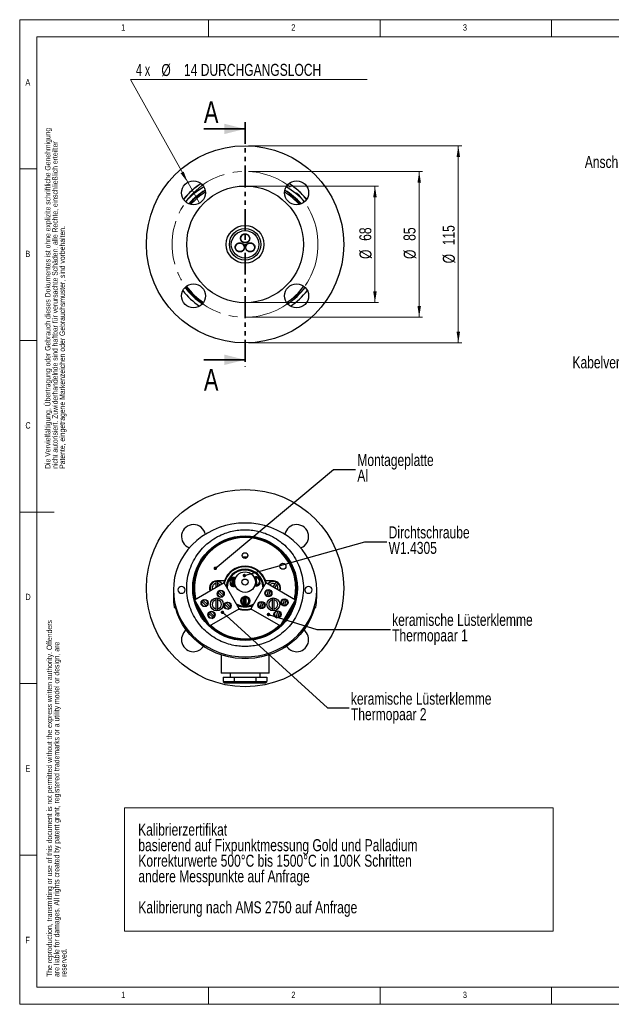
# Model space of a CAD drawing. Header units: millimetres. Extents: x 5 to 417, y 5 to 292.
# Tile 1 of 3: x 5 to 177, y 5 to 292. Entities that reach past the tile are written whole.
import ezdxf

# ---------------------------------------------------------------- set-up
doc = ezdxf.new("R2010")
doc.units = ezdxf.units.MM
doc.linetypes.add('CENTERX2', pattern=[20.32, 12.7, -2.54, 2.54, -2.54])
doc.linetypes.add('PHANTOM', pattern=[12.7, 6.35, -1.27, 1.27, -1.27, 1.27, -1.27])
doc.styles.add('SLDTEXTSTYLE0', font='TXT', dxfattribs={"width": 0.75})
doc.styles.add('SLDTEXTSTYLE3', font='TXT', dxfattribs={"width": 0.666667})
doc.dimstyles.new('SLDDIMSTYLE0', dxfattribs={"dimtxt": 3.5, "dimasz": 3.302, "dimexe": 0, "dimexo": 0.0625, "dimgap": 0.875, "dimtad": 1, "dimdec": 0, "dimlfac": 2, "dimrnd": 1e-09, "dimzin": 12, "dimdsep": 46, "dimtxsty": 'SLDTEXTSTYLE0', "dimsah": 1, "dimcen": 0.09, "dimadec": 0, "dimazin": 3, "dimtfac": 1, "dimtdec": 0, "dimtofl": 0, "dimtmove": 0, "dimatfit": 3, "dimfxl": 0, "dimfrac": 2, "dimtolj": 1, "dimtzin": 12, "dimarcsym": 0})
doc.dimstyles.new('SLDDIMSTYLE1', dxfattribs={"dimtxt": 3.5, "dimasz": 3.302, "dimexe": 0, "dimexo": 0.0625, "dimgap": 0.875, "dimtad": 0, "dimtih": 1, "dimtoh": 1, "dimdec": 6, "dimlfac": 2, "dimrnd": 1e-09, "dimzin": 12, "dimdsep": 46, "dimtxsty": 'SLDTEXTSTYLE0', "dimblk1": 'NONE', "dimsah": 1, "dimcen": 0, "dimadec": 0, "dimazin": 3, "dimtfac": 1, "dimtmove": 0, "dimatfit": 3, "dimldrblk": 'NONE', "dimfxl": 0, "dimfrac": 2, "dimtolj": 1, "dimtzin": 12, "dimarcsym": 0})
doc.dimstyles.new('SLDDIMSTYLE5', dxfattribs={"dimtxt": 0.18, "dimasz": 1.016, "dimexe": 0, "dimexo": 0.0625, "dimgap": 0, "dimtad": 0, "dimtih": 1, "dimtoh": 1, "dimdec": 0, "dimrnd": 1e-09, "dimzin": 0, "dimdsep": 46, "dimtxsty": 'Standard', "dimblk1": 'DOT', "dimblk2": 'DOT', "dimsah": 1, "dimcen": 0.09, "dimadec": 0, "dimazin": 0, "dimtfac": 1.016, "dimtdec": 0, "dimtofl": 0, "dimtmove": 0, "dimatfit": 3, "dimldrblk": 'DOT', "dimfxl": 0, "dimfrac": 2, "dimtolj": 1, "dimtzin": 0, "dimarcsym": 0})

# ---------------------------------------------------------------- blocks, each defined once
blk = doc.blocks.new('SW_NOTE_0_1')
at = {"color": 0, "linetype": 'Continuous', "lineweight": 0}
for p, q in [((-3.93, -26.87), (-3.93, 9.1)), ((-3.93, 9.1), (120.95, 9.1)), ((120.95, 9.1), (120.95, -26.87)), ((120.95, -26.87), (-3.93, -26.87))]:
    blk.add_line(p, q, dxfattribs=at)
at = {"color": 0, "linetype": 'Continuous', "lineweight": 0, "char_height": 3.5, "attachment_point": 1, "style": 'SLDTEXTSTYLE0'}
for s, insert in [('Kalibrierzertifikat', (0, 4.51)), ('basierend auf Fixpunktmessung Gold und Palladium', (0.06, -0.01)), ('Korrekturwerte 500°C bis 1500°C in 100K Schritten', (0.06, -4.54)), ('andere Messpunkte auf Anfrage', (0.06, -9.07)), ('Kalibrierung nach AMS 2750 auf Anfrage', (0.06, -18.12))]:
    blk.add_mtext(s, dxfattribs=dict(at, insert=insert))
blk = doc.blocks.new('_D')
at = {"color": 7, "linetype": 'Continuous', "lineweight": 0}
for p, q in [((71.67, 247.77), (122.42, 247.77)), ((121.42, 205.27), (121.42, 247.77)), ((71.67, 205.27), (122.42, 205.27))]:
    blk.add_line(p, q, dxfattribs=at)
at = {"color": 7, "linetype": 'Continuous', "lineweight": 18}
for points in [[(121.42, 247.77), (120.92, 244.46), (121.93, 244.46)], [(121.42, 205.27), (121.93, 208.57), (120.92, 208.57)]]:
    blk.add_solid(points, dxfattribs=at)
at = {"color": 7, "linetype": 'Continuous', "lineweight": 18, "char_height": 3.5, "attachment_point": 1, "rotation": 90, "style": 'SLDTEXTSTYLE0'}
for s, insert in [('85', (116.86, 227.54)), ('%%c', (116.91, 222.26))]:
    blk.add_mtext(s, dxfattribs=dict(at, insert=insert))
blk = doc.blocks.new('_D_1')
at = {"color": 7, "linetype": 'Continuous', "lineweight": 0}
for p, q in [((71.67, 255.27), (133.82, 255.27)), ((132.82, 255.27), (132.82, 197.77)), ((71.67, 197.77), (133.82, 197.77))]:
    blk.add_line(p, q, dxfattribs=at)
at = {"color": 7, "linetype": 'Continuous', "lineweight": 18}
for points in [[(132.82, 255.27), (132.32, 251.96), (133.33, 251.96)], [(132.82, 197.77), (133.33, 201.07), (132.32, 201.07)]]:
    blk.add_solid(points, dxfattribs=at)
at = {"color": 7, "linetype": 'Continuous', "lineweight": 18, "char_height": 3.5, "attachment_point": 1, "rotation": 90, "style": 'SLDTEXTSTYLE0'}
for s, insert in [('115', (128.26, 226.24)), ('%%c', (128.31, 220.97))]:
    blk.add_mtext(s, dxfattribs=dict(at, insert=insert))
blk = doc.blocks.new('_D_2')
at = {"color": 7, "linetype": 'Continuous', "lineweight": 0}
for p, q in [((71.67, 243.52), (109.53, 243.52)), ((108.53, 243.52), (108.53, 209.52)), ((71.67, 209.52), (109.53, 209.52))]:
    blk.add_line(p, q, dxfattribs=at)
at = {"color": 7, "linetype": 'Continuous', "lineweight": 18}
for points in [[(108.53, 243.52), (108.02, 240.21), (109.04, 240.21)], [(108.53, 209.52), (109.04, 212.82), (108.02, 212.82)]]:
    blk.add_solid(points, dxfattribs=at)
at = {"color": 7, "linetype": 'Continuous', "lineweight": 18, "char_height": 3.5, "attachment_point": 1, "rotation": 90, "style": 'SLDTEXTSTYLE0'}
for s, insert in [('68', (103.97, 227.54)), ('%%c', (104.02, 222.26))]:
    blk.add_mtext(s, dxfattribs=dict(at, insert=insert))
blk = doc.blocks.new('_D_3')
at = {"color": 7, "linetype": 'Continuous', "lineweight": 0}
for p, q in [((53.95, 244.6), (37.28, 274.56)), ((37.28, 274.56), (106.22, 274.56)), ((57.35, 238.48), (53.95, 244.6))]:
    blk.add_line(p, q, dxfattribs=at)
at = {"color": 7, "linetype": 'Continuous', "lineweight": 18}
blk.add_solid([(53.95, 244.6), (52.79, 247.73), (51.9, 247.24)], dxfattribs=at)
at = {"color": 7, "linetype": 'Continuous', "lineweight": 18, "char_height": 3.5, "attachment_point": 1}
for s, insert, style in [('4 x', (38.87, 279.13), 'SLDTEXTSTYLE3'), ('%%c', (46.29, 279.08), 'SLDTEXTSTYLE0'), ('14 DURCHGANGSLOCH', (52.88, 279.13), 'SLDTEXTSTYLE0')]:
    blk.add_mtext(s, dxfattribs=dict(at, insert=insert, style=style))
blk = doc.blocks.new('_None')
blk = doc.blocks.new('_Dot')
at = {"color": 0, "linetype": 'ByBlock', "lineweight": -2}
blk.add_line((-0.5, 0), (-1, 0), dxfattribs=at)
at = {"color": 0, "linetype": 'ByBlock', "const_width": 0.5}
blk.add_lwpolyline([(-0.25, 0, 1), (0.25, 0, 1)], format="xyb", close=True, dxfattribs=at)

msp = doc.modelspace()

# ---------------------------------------------------------------- linework, layer by layer
at = {"color": 7, "linetype": 'Continuous', "lineweight": 18}
for p, q in [((415, 292), (5, 292)), ((5, 292), (5, 5)), ((60, 287), (60, 292)), ((110, 292), (110, 287)), ((160, 287), (160, 292)), ((410, 287), (10, 287)), ((10, 287), (10, 10)), ((10, 248.5), (5, 248.5)), ((5, 198.5), (10, 198.5)), ((5, 148.5), (15, 148.5)), ((5, 98.5), (10, 98.5)), ((10, 48.5), (5, 48.5)), ((10, 10), (227.8, 10)), ((60, 5), (60, 10)), ((110, 10), (110, 5)), ((160, 5), (160, 10)), ((5, 5), (415, 5))]:
    msp.add_line(p, q, dxfattribs=at)
at = {"color": 7, "linetype": 'PHANTOM', "lineweight": 35}
msp.add_line((70.67400413, 262.16686718), (70.67400413, 190.86686717), dxfattribs=at)
at = {"color": 7, "linetype": 'Continuous', "lineweight": 35}
for p, q in [((58.67400413, 260.16686718), (70.67400413, 260.16686718)), ((58.67400413, 192.86686717), (70.67400413, 192.86686717))]:
    msp.add_line(p, q, dxfattribs=at)
at = {"color": 7, "linetype": 'Continuous', "lineweight": 25}
for p, q in [((71.33022437, 135.31030497), (70.0177839, 135.31030497)), ((69.99900413, 132.52374806), (69.99900413, 132.49860038)), ((71.34900413, 132.49860038), (71.34900413, 132.52374806)), ((66.92400413, 131.46570263), (66.92400413, 131.31030497)), ((67.15309457, 129.37380306), (67.15399387, 129.3759065)), ((67.15399387, 129.3759065), (67.1534434, 129.39803731)), ((67.15399387, 129.3759065), (67.2170894, 126.83925854)), ((67.55331972, 129.40798367), (67.55391818, 129.38392359)), ((73.52713629, 129.49235388), (73.52445977, 129.51432914)), ((73.52644347, 129.4901737), (73.52713629, 129.49235388)), ((73.52713629, 129.49235388), (73.83392043, 126.97353523)), ((73.92152548, 129.56269049), (73.92443533, 129.53879952)), ((74.20017688, 127.27485272), (73.95501126, 129.28775908)), ((74.42400413, 131.31030497), (74.42400413, 131.46570263)), ((64.58938982, 127.84916611), (55.92913578, 122.84916611)), ((62.12400413, 127.62164136), (62.12400413, 126.42577503)), ((64.66359649, 128.43530497), (62.42400413, 128.43530497)), ((62.72400413, 126.77218519), (62.72400413, 127.62164136)), ((68.96438982, 120.27144383), (64.58938982, 127.84916611)), ((66.39227202, 127.82705112), (66.37930598, 128.34832849)), ((66.9587519, 127.17134485), (66.91248598, 129.03138724)), ((67.2170894, 126.83925854), (67.21608664, 126.84131466)), ((67.21763987, 126.81712772), (67.2170894, 126.83925854)), ((67.61062926, 127.10395158), (67.56020665, 129.13110618)), ((67.61691773, 126.85113416), (67.61751619, 126.82707408)), ((76.75861845, 127.84916611), (72.38361845, 120.27144383)), ((73.83392043, 126.97353523), (73.83272455, 126.97548537)), ((73.83659695, 126.95155996), (73.83392043, 126.97353523)), ((74.23075282, 127.02381228), (74.23366266, 126.99992131)), ((74.84020366, 128.63683533), (74.90324734, 128.11922186)), ((78.92400413, 128.43530497), (76.68441177, 128.43530497)), ((85.41887249, 122.84916611), (76.75861845, 127.84916611)), ((79.39008115, 127.57219852), (78.80074541, 126.67014356)), ((79.32115075, 126.3696874), (79.89238262, 127.24403204)), ((49.79900413, 125.77728262), (49.79900413, 123.55635613)), ((62.70787784, 124.40804045), (62.52300005, 124.72825819)), ((62.77476479, 125.08268756), (64.02039116, 123.88334818)), ((62.79371353, 125.36905625), (63.34824036, 125.68921247)), ((63.10340938, 123.72295972), (62.91853159, 124.04317746)), ((63.12156272, 125.44286973), (64.3671891, 124.24353035)), ((64.2234223, 125.28304045), (64.0385445, 125.60325819)), ((64.61895384, 124.59795972), (64.43407604, 124.91817746)), ((70.30747139, 121.63092514), (70.30747139, 123.49154284)), ((70.55652007, 123.82786984), (70.55747139, 123.82995026)), ((70.55747139, 123.82995026), (70.55747139, 123.85208792)), ((70.55747139, 123.82995026), (70.55747139, 121.29251772)), ((70.95747139, 123.85208792), (70.95747139, 123.8280204)), ((70.95747139, 121.54734319), (70.95747139, 123.57512479)), ((76.42594554, 124.77295972), (76.61082333, 125.09317746)), ((76.82147708, 125.45804045), (77.00635488, 125.77825819)), ((77.43918209, 125.73743821), (77.02333691, 124.05902444)), ((77.92450796, 125.61719347), (77.50866278, 123.9387797)), ((77.69665902, 125.86421247), (78.25118585, 125.54405625)), ((77.94148999, 123.89795972), (78.12636779, 124.21817746)), ((78.33702153, 124.58304045), (78.52189933, 124.90325819)), ((91.54900413, 123.55635613), (91.54900413, 125.77728262)), ((50.03352892, 120.69813829), (50.37347352, 120.69813829)), ((55.92913578, 122.84916611), (60.30413578, 115.27144383)), ((58.03134066, 121.70804045), (57.84646286, 122.02825819)), ((58.09822761, 122.38268756), (59.34385398, 121.18334818)), ((58.11717635, 122.66905625), (58.67170317, 122.98921247)), ((58.4268722, 121.02295972), (58.24199441, 121.34317746)), ((58.44502554, 122.74286973), (59.69065192, 121.54353035)), ((59.54688512, 122.58304045), (59.36200732, 122.90325819)), ((59.94241666, 121.89795972), (59.75753886, 122.21817746)), ((62.1467628, 122.87164136), (62.1467628, 120.24896858)), ((62.7467628, 120.24896858), (62.7467628, 122.87164136)), ((64.70787784, 120.94393883), (64.52300005, 121.26415657)), ((64.77476479, 121.61858595), (66.02039116, 120.41924657)), ((65.10340938, 120.25885811), (64.91853159, 120.57907585)), ((65.12156272, 121.97876811), (66.3671891, 120.77942874)), ((66.2234223, 121.81893883), (66.0385445, 122.13915657)), ((66.61895384, 121.13385811), (66.43407604, 121.45407585)), ((70.55747139, 121.29251772), (70.55652007, 121.29459814)), ((70.55747139, 121.27038006), (70.55747139, 121.29251772)), ((70.95747139, 121.29444758), (70.95747139, 121.27038006)), ((74.42594554, 121.30885811), (74.61082333, 121.62907585)), ((74.69665902, 120.66806004), (75.25118585, 120.34790383)), ((74.82147708, 121.99393883), (75.00635488, 122.31415657)), ((75.43918209, 122.2733366), (75.02333691, 120.59492282)), ((75.92450796, 122.15309186), (75.50866278, 120.47467809)), ((75.94148999, 120.43385811), (76.12636779, 120.75407585)), ((76.33702153, 121.11893883), (76.52189933, 121.43915657)), ((78.60124547, 122.87164136), (78.60124547, 120.24896858)), ((79.20124547, 120.24896858), (79.20124547, 122.87164136)), ((81.04387249, 115.27144383), (85.41887249, 122.84916611)), ((81.10248272, 122.07295972), (81.28736051, 122.39317746)), ((81.49801426, 122.75804045), (81.68289206, 123.07825819)), ((82.11571927, 123.03743821), (81.69987409, 121.35902444)), ((82.60104514, 122.91719347), (82.18519996, 121.2387797)), ((82.3731962, 123.16421247), (82.92772303, 122.84405625)), ((82.61802717, 121.19795972), (82.80290497, 121.51817746)), ((83.01355872, 121.88304045), (83.19843651, 122.20325819)), ((90.97389654, 120.69564901), (91.3234416, 120.69564901)), ((60.03134066, 118.24393883), (59.84646286, 118.56415657)), ((60.09822761, 118.91858595), (61.34385398, 117.71924657)), ((60.4268722, 117.55885811), (60.24199441, 117.87907585)), ((60.30413578, 115.27144383), (68.96438982, 120.27144383)), ((60.44502554, 119.27876811), (61.69065192, 118.07942874)), ((61.11717635, 117.47290383), (61.67170317, 117.79306004)), ((61.54688512, 119.11893883), (61.36200732, 119.43915657)), ((61.94241666, 118.43385811), (61.75753886, 118.75407585)), ((65.79371353, 120.17290383), (66.34824036, 120.49306004)), ((72.38361845, 120.27144383), (81.04387249, 115.27144383)), ((79.10248272, 118.60885811), (79.28736051, 118.92907585)), ((79.3731962, 117.96806004), (79.92772303, 117.64790383)), ((79.49801426, 119.29393883), (79.68289206, 119.61415657)), ((80.11571927, 119.5733366), (79.69987409, 117.89492282)), ((80.60104514, 119.45309186), (80.18519996, 117.77467809)), ((80.61802717, 117.73385811), (80.80290497, 118.05407585)), ((81.01355872, 118.41893883), (81.19843651, 118.73915657)), ((63.67400413, 106.86144728), (63.67400413, 101.56030497)), ((77.67400413, 101.56030497), (77.67400413, 106.86144728)), ((77.67400413, 101.56030497), (63.67400413, 101.56030497)), ((66.29900413, 101.56030497), (66.29900413, 100.31030497)), ((75.04900413, 100.31030497), (75.04900413, 101.56030497)), ((64.32315117, 100.31030497), (64.32315117, 99.06030497)), ((64.32315117, 100.31030497), (67.49857765, 100.31030497)), ((64.32315117, 99.06030497), (67.49857765, 99.06030497)), ((64.32315117, 99.06030497), (64.90050144, 98.56030497)), ((67.78725279, 98.56030497), (64.90050144, 98.56030497)), ((67.49857765, 100.31030497), (67.49857765, 99.06030497)), ((67.49857765, 100.31030497), (73.84943061, 100.31030497)), ((67.78725279, 98.56030497), (67.49857765, 99.06030497)), ((67.49857765, 99.06030497), (73.84943061, 99.06030497)), ((73.56075548, 98.56030497), (67.78725279, 98.56030497)), ((73.56075548, 98.56030497), (73.84943061, 99.06030497)), ((76.44750683, 98.56030497), (73.56075548, 98.56030497)), ((73.84943061, 100.31030497), (73.84943061, 99.06030497)), ((73.84943061, 100.31030497), (77.0248571, 100.31030497)), ((73.84943061, 99.06030497), (77.0248571, 99.06030497)), ((76.44750683, 98.56030497), (77.0248571, 99.06030497)), ((77.0248571, 100.31030497), (77.0248571, 99.06030497))]:
    msp.add_line(p, q, dxfattribs=at)
at = {"color": 7, "linetype": 'Continuous', "lineweight": 25, "flags": 128}
for points in [[(70.67400413, 106.26471059), (72.60010614, 106.34794779), (74.50977532, 106.59694921), (76.38671905, 107.00959048), (78.21492392, 107.58235108), (79.97879231, 108.31034442), (81.66327553, 109.18735952), (83.25400217, 110.20591399), (84.7374007, 111.35731789), (86.10081528, 112.63174785), (87.33261375, 114.01833087), (88.42228684, 115.50523712), (89.36053784, 117.07978085), (90.13936192, 118.72852859), (90.75211444, 120.43741381), (91.19356759, 122.19185692), (91.45995506, 123.97688961), (91.54900413, 125.77728262), (91.45995506, 127.57767563), (91.19356759, 129.36270832), (90.75211444, 131.11715142), (90.13936192, 132.82603665), (89.36053784, 134.47478439), (88.42228684, 136.04932811), (87.33261375, 137.53623436), (86.10081528, 138.92281738), (84.7374007, 140.19724734), (83.25400217, 141.34865124), (81.66327553, 142.36720571), (79.97879231, 143.24422081), (78.21492392, 143.97221415), (76.38671905, 144.54497475), (74.50977532, 144.95761602), (72.60010614, 145.20661745), (70.67400413, 145.28985464), (68.74790213, 145.20661745), (66.83823295, 144.95761602), (64.96128922, 144.54497475), (63.13308435, 143.97221415), (61.36921596, 143.24422081), (59.68473273, 142.36720571), (58.0940061, 141.34865124), (56.61060757, 140.19724734), (55.24719299, 138.92281738), (54.01539451, 137.53623436), (52.92572143, 136.04932811), (51.98747043, 134.47478439), (51.20864635, 132.82603665), (50.59589383, 131.11715142), (50.15444068, 129.36270832), (49.8880532, 127.57767563), (49.79900413, 125.77728262), (49.8880532, 123.97688961), (50.15444068, 122.19185692), (50.59589383, 120.43741381), (51.20864635, 118.72852859), (51.98747043, 117.07978085), (52.92572143, 115.50523712), (54.01539451, 114.01833087), (55.24719299, 112.63174785), (56.61060757, 111.35731789), (58.0940061, 110.20591399), (59.68473273, 109.18735952), (61.36921596, 108.31034442), (63.13308435, 107.58235108), (64.96128922, 107.00959048), (66.83823295, 106.59694921), (68.74790213, 106.34794779), (70.67400413, 106.26471059)], [(73.34629536, 129.423705), (73.41451768, 129.45251099), (73.52644347, 129.4901737)], [(52.17400413, 124.79581193), (52.57582174, 124.87052194), (52.91646625, 125.08327804), (53.14407764, 125.40169004), (53.22400413, 125.77728262), (53.14407764, 126.15287519), (52.91646625, 126.4712872), (52.57582174, 126.6840433), (52.17400413, 126.75875331), (51.77218653, 126.6840433), (51.43154201, 126.4712872), (51.20393063, 126.15287519), (51.12400413, 125.77728262), (51.20393063, 125.40169004), (51.43154201, 125.08327804), (51.77218653, 124.87052194), (52.17400413, 124.79581193)], [(63.44369944, 127.18770147), (63.14013248, 127.44906013), (62.72400413, 127.62164136)], [(64.66359649, 128.43530497), (64.50495398, 127.91761488), (64.47090953, 127.78076149)], [(67.61062926, 127.10395158), (67.74929048, 127.14528307), (67.8091646, 127.16997109)], [(76.87709874, 127.78076149), (76.84305429, 127.91761488), (76.68441177, 128.43530497)], [(89.17400413, 124.79581193), (89.57582174, 124.87052194), (89.91646625, 125.08327804), (90.14407764, 125.40169004), (90.22400413, 125.77728262), (90.14407764, 126.15287519), (89.91646625, 126.4712872), (89.57582174, 126.6840433), (89.17400413, 126.75875331), (88.77218653, 126.6840433), (88.43154201, 126.4712872), (88.20393063, 126.15287519), (88.12400413, 125.77728262), (88.20393063, 125.40169004), (88.43154201, 125.08327804), (88.77218653, 124.87052194), (89.17400413, 124.79581193)], [(90.99217686, 120.76753023), (90.46382614, 119.03488422), (89.76675915, 117.35517567), (88.90691867, 115.74272477), (87.89163518, 114.21127832), (86.72956439, 112.77389253), (85.43061343, 111.44282168), (84.00585638, 110.22941371), (82.46743987, 109.1440134), (80.82847953, 108.19587424), (79.10294816, 107.39307949), (77.30555662, 106.74247332), (75.4516284, 106.24960239), (73.556969, 105.91866864), (71.63773114, 105.75249341), (69.71027713, 105.75249341), (67.79103927, 105.91866864), (65.89637987, 106.24960239), (64.04245165, 106.74247332), (62.24506011, 107.39307949), (60.51952874, 108.19587424), (58.8805684, 109.1440134), (57.34215189, 110.22941371), (55.91739484, 111.44282168), (54.61844388, 112.77389253), (53.45637309, 114.21127832), (52.4410896, 115.74272477), (51.58124912, 117.35517567), (50.88418212, 119.03488422), (50.35583141, 120.76753023)], [(68.92750746, 120.33532595), (69.62197403, 120.17484593), (70.67400413, 120.08530497)], [(70.67400413, 120.08530497), (71.72603424, 120.17484593), (72.42050081, 120.33532595)]]:
    msp.add_lwpolyline(points, dxfattribs=at)
at = {"color": 7, "linetype": 'Continuous', "lineweight": 25}
for centre, radius in [((70.67400413, 226.51686717), 28.75), ((55.64798504, 241.54288628), 3.5), ((85.70002324, 241.54288627), 3.5), ((70.67400413, 226.51686717), 17), ((70.67400413, 226.51686717), 5.5), ((70.67400413, 226.51686717), 4.575), ((70.67400413, 226.51686717), 4), ((69.15845968, 225.64186717), 1.25), ((70.67400413, 228.26686717), 1.25), ((72.18954859, 225.64186717), 1.25), ((55.64798503, 211.49084808), 3.5), ((85.70002323, 211.49084807), 3.5), ((70.67400413, 126.31030497), 28.75), ((70.67400413, 126.31030497), 15.25), ((70.67400413, 135.81030497), 0.825), ((81.71582803, 132.68530497), 0.875), ((70.67400413, 128.06030497), 3), ((70.67400413, 128.06030497), 0.9), ((62.4467628, 121.56030497), 1.875), ((63.57097694, 124.66310896), 1.05), ((70.75747139, 122.56123399), 1.35), ((77.47392243, 124.83810896), 1.05), ((78.90124547, 121.56030497), 1.875), ((58.89443976, 121.96310896), 1.05), ((65.57097694, 121.19900734), 1.05), ((75.47392243, 121.37400734), 1.05), ((82.15045961, 122.13810896), 1.05), ((60.89443976, 118.49900734), 1.05), ((80.15045961, 118.67400734), 1.05)]:
    msp.add_circle(centre, radius, dxfattribs=at)
at = {"color": 7, "linetype": 'CENTERX2', "lineweight": 18}
msp.add_circle((70.67400413, 226.51686717), 21.25, dxfattribs=at)
at = {"color": 7, "linetype": 'Continuous', "lineweight": 25}
for centre, radius, start, end in [((69.7224133, 225.80347327), 21.88562279, 122.6945560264, 140.9126004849), ((71.61100715, 225.78715973), 21.90723169, 39.0964608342, 57.2963826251), ((69.84660707, 224.23908062), 22.07422394, 120.3750200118, 138.3660985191), ((69.87513545, 224.31163491), 20.97857516, 121.0109342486, 138.0792969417), ((69.87713884, 224.85870999), 20.43651476, 121.8812512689, 139.0373703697), ((69.89069663, 224.30627948), 20.4602592, 121.6859964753, 137.4482570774), ((71.45731164, 224.30627948), 20.4602592, 42.5517429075, 58.314003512), ((71.47086943, 224.85871), 20.43651475, 40.9626296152, 58.1187487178), ((71.43254945, 224.26279715), 21.04120925, 41.9462957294, 58.9634730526), ((71.48728021, 224.22187143), 22.09621156, 41.6429269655, 59.6159544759), ((69.69550485, 226.56311485), 21.84687944, 218.1711454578, 235.8597533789), ((69.73196522, 226.49333976), 20.75863273, 217.1073856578, 236.5100588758), ((69.7467432, 226.42358691), 20.23679669, 216.8329118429, 236.4580266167), ((71.60126507, 226.42358691), 20.23679669, 303.5419733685, 323.1670881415), ((71.63061673, 226.47781563), 20.73764456, 303.4800275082, 322.902527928), ((71.66733629, 226.54719995), 21.82538296, 304.1314656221, 321.837635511), ((55.64798503, 141.33632407), 3.5, 11.0258097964, 249.8928118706), ((85.70002323, 141.33632407), 3.5, 290.1071881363, 168.9741902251), ((70.67400413, 126.31030497), 15, 90, 193.0422367), ((70.67400413, 126.31030497), 14.75, 90, 192.7458846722), ((70.67400413, 126.31030497), 15, 346.9577633, 90), ((70.67400413, 126.31030497), 14.75, 347.2541153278, 90), ((70.67400413, 126.31030497), 6.225, 13.7062675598, 166.2937324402), ((70.67400413, 126.31030497), 6.375, 19.4712206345, 160.5287793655), ((70.67400413, 126.31030497), 6.25, 53.1301023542, 126.8698976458), ((70.67400413, 126.31030497), 6.25, 126.8698976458, 166.0544804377), ((70.67400413, 126.31030497), 5.5, 5.0968012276, 174.9031987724), ((70.67400413, 126.31030497), 5.25, 91.2753910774, 178.9972808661), ((67.3854798, 128.1125557), 1.35, 64.8936055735, 139.2194112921), ((67.3854798, 128.1125557), 1.28247722, 100.4396802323, 142.6617205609), ((67.3854798, 128.1125557), 1.30625567, 82.6176945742, 100.2320208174), ((67.3854798, 128.1125557), 1.28247722, 64.8616556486, 82.4530654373), ((70.67400413, 126.31030497), 5.25, 1.0027191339, 91.2753910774), ((73.87906122, 128.25712523), 1.35, 49.1496877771, 114.7024563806), ((73.87906122, 128.25712523), 1.30625567, 88.1370782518, 105.751404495), ((73.87906122, 128.25712523), 1.28247722, 45.7073785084, 87.9724491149), ((73.87906122, 128.25712523), 1.03342854, 21.5570540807, 85.7853458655), ((70.67400413, 126.31030497), 6.25, 13.9455195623, 53.1301023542), ((62.42400413, 126.31030497), 2.125, 90, 203.2436729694), ((62.42400413, 126.31030497), 2, 90, 202.8192442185), ((62.42400413, 126.31030497), 1.94293172, 90, 202.6071680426), ((62.42400413, 126.31030497), 1.3452149, 102.8860449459, 199.2896616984), ((62.42400413, 126.31030497), 1.93682288, 81.0894185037, 98.9105814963), ((62.42400413, 126.31030497), 2, 37.1807557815, 90), ((62.42400413, 126.31030497), 1.94293172, 37.3928319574, 90), ((67.3854798, 128.1125557), 1.03342854, 117.2383914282, 166.8120449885), ((67.3854798, 128.1125557), 1.03342854, 196.0376704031, 245.6113239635), ((67.3854798, 128.1125557), 1.28247722, 220.1879948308, 262.4100351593), ((67.3854798, 128.1125557), 1.35, 223.6303040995, 293.2858245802), ((67.3854798, 128.1125557), 1.30625567, 262.6176945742, 280.2320208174), ((67.3854798, 128.1125557), 1.03342854, 63.9758658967, 80.2659621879), ((67.3854798, 128.1125557), 1.28247722, 280.3966499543, 293.3177745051), ((73.87906122, 128.25712523), 1.35, 252.3257032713, 324.7387949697), ((73.87906122, 128.25712523), 1.28247722, 252.4824316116, 267.9294188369), ((73.87906122, 128.25712523), 1.30625567, 268.1370782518, 285.751404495), ((73.87906122, 128.25712523), 1.03342854, 288.1031368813, 352.3314286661), ((73.87906122, 128.25712523), 1.28247722, 285.9160336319, 328.1811042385), ((78.92400413, 126.31030497), 2, 337.1807557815, 142.8192442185), ((78.92400413, 126.31030497), 1.94293172, 337.3928319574, 142.6071680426), ((78.92400413, 126.31030497), 1.3452149, 69.728425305, 139.2896616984), ((78.92400413, 126.31030497), 2.125, 336.7563270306, 90), ((78.92400413, 126.31030497), 1.93682288, 47.9317988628, 65.7529618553), ((78.92400413, 126.31030497), 1.3452149, 340.7103383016, 43.9563354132), ((68.0594029, 123.55700126), 18.26039878, 180.0020242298, 188.4957694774), ((63.57097694, 124.66310896), 0.9, 152.2121887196, 299.9569482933), ((63.57097694, 124.66310896), 0.9, 119.9569482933, 152.2121887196), ((63.57097694, 124.66310896), 0.9, 332.2121887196, 119.9569482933), ((63.57097694, 124.66310896), 0.9, 299.9569482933, 332.2121887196), ((70.75747139, 122.56123399), 1.28247722, 99.0148225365, 260.9851774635), ((70.75747139, 122.56123399), 1.03342854, 115.8135337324, 244.1864662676), ((70.75747139, 122.56123399), 1.30625567, 81.1928368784, 98.8071631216), ((70.75747139, 122.56123399), 1.28247722, 278.9717922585, 81.0282077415), ((70.75747139, 122.56123399), 1.03342854, 281.1588955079, 78.8411044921), ((77.47392243, 124.83810896), 0.9, 92.2121887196, 239.9569482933), ((77.47392243, 124.83810896), 0.9, 239.9569482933, 272.2121887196), ((77.47392243, 124.83810896), 0.9, 59.9569482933, 92.2121887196), ((77.47392243, 124.83810896), 0.9, 272.2121887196, 59.9569482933), ((73.28549485, 123.55716069), 18.26350931, 350.9858037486, 359.9974759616), ((70.67400413, 126.31030497), 15, 195.164888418, 224.835111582), ((70.67400413, 126.31030497), 14.75, 199.4360350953, 220.5639649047), ((58.89443976, 121.96310896), 0.9, 152.2121887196, 299.9569482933), ((58.89443976, 121.96310896), 0.9, 119.9569482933, 152.2121887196), ((58.89443976, 121.96310896), 0.9, 332.2121887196, 119.9569482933), ((58.89443976, 121.96310896), 0.9, 299.9569482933, 332.2121887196), ((62.4467628, 121.56030497), 1.3452149, 102.8860449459, 257.1139550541), ((62.4467628, 121.56030497), 1.3452149, 282.8860449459, 77.1139550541), ((65.57097694, 121.19900734), 0.9, 152.2121887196, 299.9569482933), ((65.57097694, 121.19900734), 0.9, 119.9569482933, 152.2121887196), ((65.57097694, 121.19900734), 0.9, 332.2121887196, 119.9569482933), ((65.57097694, 121.19900734), 0.9, 299.9569482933, 332.2121887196), ((70.67400413, 126.31030497), 5.25, 241.0027191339, 298.9972808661), ((70.67400413, 126.31030497), 5.5, 245.0968012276, 270.0000000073), ((70.75747139, 122.56123399), 1.30625567, 261.1928368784, 278.8071631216), ((70.67400413, 126.31030497), 5.5, 270.0000000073, 294.9031987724), ((75.47392243, 121.37400734), 0.9, 92.2121887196, 239.9569482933), ((75.47392243, 121.37400734), 0.9, 239.9569482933, 272.2121887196), ((75.47392243, 121.37400734), 0.9, 59.9569482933, 92.2121887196), ((75.47392243, 121.37400734), 0.9, 272.2121887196, 59.9569482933), ((78.90124547, 121.56030497), 1.3452149, 102.8860449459, 257.1139550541), ((78.90124547, 121.56030497), 1.3452149, 282.8860449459, 77.1139550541), ((82.15045961, 122.13810896), 0.9, 92.2121887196, 239.9569482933), ((70.67400413, 126.31030497), 15, 315.164888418, 344.835111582), ((82.15045961, 122.13810896), 0.9, 239.9569482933, 272.2121887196), ((70.67400413, 126.31030497), 14.75, 319.4360350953, 340.5639649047), ((82.15045961, 122.13810896), 0.9, 59.9569482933, 92.2121887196), ((82.15045961, 122.13810896), 0.9, 272.2121887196, 59.9569482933), ((60.89443976, 118.49900734), 0.9, 152.2121887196, 299.9569482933), ((60.89443976, 118.49900734), 0.9, 119.9569482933, 152.2121887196), ((60.89443976, 118.49900734), 0.9, 332.2121887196, 119.9569482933), ((60.89443976, 118.49900734), 0.9, 299.9569482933, 332.2121887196), ((70.67400413, 126.31030497), 6.375, 253.3359227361, 286.6640772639), ((70.67400413, 126.31030497), 6.25, 253.9455195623, 286.0544804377), ((80.15045961, 118.67400734), 0.9, 92.2121887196, 239.9569482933), ((80.15045961, 118.67400734), 0.9, 239.9569482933, 272.2121887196), ((80.15045961, 118.67400734), 0.9, 59.9569482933, 92.2121887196), ((80.15045961, 118.67400734), 0.9, 272.2121887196, 59.9569482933), ((70.67400413, 126.31030497), 15, 226.9577633, 313.0422367), ((70.67400413, 126.31030497), 14.75, 227.2541153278, 312.7458846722), ((55.64798504, 111.28428587), 3.5, 126.8394922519, 270.0000000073), ((85.70002324, 111.28428587), 3.5, 270.0000000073, 53.1605077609), ((55.64798504, 111.28428587), 3.5, 270.0000000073, 326.4514462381), ((85.70002324, 111.28428587), 3.5, 213.5485537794, 270.0000000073)]:
    msp.add_arc(centre, radius, start, end, dxfattribs=at)
for start_param, end_param in [(2.9101027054, 2.9915538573), (0.1471387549, 0.2314899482)]:
    msp.add_ellipse((70.67400413, 120.56840384), major_axis=(20.875, 0), ratio=0.0415772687, start_param=start_param, end_param=end_param, dxfattribs=at)
for points, knots in [([(57.81824414, 244.19988595), (57.53413774, 244.01760947), (56.73069754, 243.50213973), (55.50878958, 242.52371787), (54.17180384, 241.27511028), (53.26049258, 240.31650979), (52.83461152, 239.753641), (52.77294, 239.67213239)], [0, 0, 0, 0, 0.1472414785, 0.4163923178, 0.6854662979, 0.9544526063, 1, 1, 1, 1]), ([(88.58964605, 239.65140649), (88.28431831, 240.02209343), (87.59451286, 240.85956031), (86.37454176, 242.04782839), (84.9952081, 243.22077692), (83.99852769, 243.89913213), (83.51068161, 244.23116728)], [0, 0, 0, 0, 0.2115662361, 0.4779766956, 0.7444847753, 1, 1, 1, 1]), ([(71.5374055, 229.30467163), (71.41737299, 229.38704067), (71.17718334, 229.55186429), (70.73510039, 229.63839991), (70.29676077, 229.587517), (69.90038174, 229.40106632), (69.58233858, 229.10021611), (69.37207386, 228.70771706), (69.29775633, 228.25549221), (69.38165976, 227.78712044), (69.63279271, 227.35936317), (69.98493634, 227.08001183), (70.31159202, 226.95674514), (70.54997052, 226.91801137), (70.75473831, 226.91445856), (71.02202985, 226.94975376), (71.34278248, 227.07058737), (71.70233029, 227.34797309), (71.97101465, 227.77893927), (72.05851967, 228.31305486), (71.93692595, 228.8281771), (71.71626588, 229.14837352), (71.56347018, 229.28189486), (71.5374055, 229.30467163)], [0, 0, 0, 0, 0.0481571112, 0.0963642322, 0.1435516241, 0.1905182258, 0.238541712, 0.2887616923, 0.3421334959, 0.3993547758, 0.4607326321, 0.5259368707, 0.5678341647, 0.5910190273, 0.6096759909, 0.6334441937, 0.6825098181, 0.7376252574, 0.804657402, 0.870269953, 0.9317119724, 0.9883510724, 1, 1, 1, 1]), ([(70.25226229, 226.43312936), (70.1905401, 226.50731196), (70.0145641, 226.71881385), (69.64619216, 226.93087101), (69.13804379, 227.0264207), (68.61488795, 226.91639552), (68.17277413, 226.61311796), (67.88728165, 226.18113802), (67.78179639, 225.69892833), (67.84523756, 225.23300435), (68.04999788, 224.83035686), (68.36427266, 224.52186016), (68.75623026, 224.3290395), (69.19263928, 224.26843541), (69.63561072, 224.35199039), (70.04005778, 224.58369991), (70.35426318, 224.95348934), (70.52431728, 225.43005357), (70.51197175, 225.8451407), (70.41760716, 226.14160389), (70.33704735, 226.30839491), (70.2779441, 226.39534668), (70.25226229, 226.43312936)], [0, 0, 0, 0, 0.0336845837, 0.0960380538, 0.160261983, 0.2269320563, 0.2901804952, 0.348706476, 0.4026272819, 0.4528694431, 0.5007498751, 0.547679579, 0.5950061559, 0.6439498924, 0.6955696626, 0.7507111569, 0.8099084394, 0.8732099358, 0.9398030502, 0.9652300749, 0.9848916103, 1, 1, 1, 1]), ([(73.17083016, 226.56900604), (73.04418465, 226.67671803), (72.79116485, 226.89191133), (72.30778714, 227.01410203), (71.81002947, 226.97088659), (71.4300039, 226.78094087), (71.19159763, 226.56058347), (71.06019407, 226.39022913), (70.95380612, 226.19939756), (70.85261044, 225.92059097), (70.81741689, 225.53493095), (70.93723381, 225.0568979), (71.24260184, 224.62995545), (71.70127813, 224.34634928), (72.21793197, 224.26047933), (72.70745029, 224.36420721), (73.10992052, 224.61899465), (73.39217902, 224.97715046), (73.54046682, 225.39479399), (73.54841539, 225.83032161), (73.42718944, 226.24586992), (73.25576091, 226.46195241), (73.17083016, 226.56900604)], [0, 0, 0, 0, 0.058708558, 0.1172913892, 0.1796078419, 0.24554771, 0.2761892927, 0.2995399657, 0.3185873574, 0.3461369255, 0.4031342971, 0.4640125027, 0.5310850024, 0.5954847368, 0.6553387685, 0.710454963, 0.7615835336, 0.8099696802, 0.8570196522, 0.9041075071, 0.952492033, 1, 1, 1, 1]), ([(70.67400413, 109.31030497), (71.27008999, 109.32857205), (72.52556607, 109.36704617), (74.48441455, 109.70226339), (76.58383249, 110.31496213), (78.77684924, 111.29586925), (80.84806043, 112.61576205), (82.72638518, 114.24021389), (84.35752773, 116.11558632), (85.75690527, 118.31802333), (86.83611891, 120.80426871), (87.51865041, 123.50108468), (87.75234478, 126.31030494), (87.51865041, 129.11952541), (86.83611891, 131.81634076), (85.75690527, 134.30258827), (84.35752773, 136.5050179), (82.72638518, 138.38041555), (80.84806043, 140.00477739), (78.77684924, 141.32502376), (76.58383249, 142.30473924), (74.48441455, 142.92126719), (72.52556607, 143.24418351), (70.67400413, 143.3416987), (68.8224422, 143.24418351), (66.86359372, 142.92126719), (64.76417578, 142.30473924), (62.57115903, 141.32502376), (60.49994784, 140.00477739), (58.62162309, 138.38041555), (56.99048054, 136.5050179), (55.591103, 134.30258827), (54.51188936, 131.81634076), (53.82935786, 129.11952541), (53.59566349, 126.31030494), (53.82935786, 123.50108468), (54.51188936, 120.80426871), (55.591103, 118.31802333), (56.99048054, 116.11558632), (58.62162309, 114.24021389), (60.49994784, 112.61576205), (62.57115903, 111.29586925), (64.76417578, 110.31496213), (66.86359372, 109.70226339), (68.8224422, 109.36704617), (70.07791827, 109.32857205), (70.67400413, 109.31030497)], [0, 0, 0, 0, 0.0161784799, 0.0340751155, 0.0538749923, 0.0757521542, 0.0998425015, 0.1216605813, 0.1450238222, 0.1698118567, 0.1958025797, 0.2226697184, 0.25, 0.2773302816, 0.3041974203, 0.3301881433, 0.3549761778, 0.3783394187, 0.4001574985, 0.4242478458, 0.4461250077, 0.4659248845, 0.4838215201, 0.5, 0.5161784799, 0.5340751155, 0.5538749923, 0.5757521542, 0.5998425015, 0.6216605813, 0.6450238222, 0.6698118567, 0.6958025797, 0.7226697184, 0.75, 0.7773302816, 0.8041974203, 0.8301881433, 0.8549761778, 0.8783394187, 0.9001574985, 0.9242478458, 0.9461250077, 0.9659248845, 0.9838215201, 1, 1, 1, 1]), ([(66.91248598, 129.03138724), (66.9128869, 129.03206282), (66.93159329, 129.06358451), (66.98019909, 129.1414336), (67.051592, 129.24341755), (67.10950503, 129.3192805), (67.14229073, 129.36050005), (67.1494843, 129.36935766), (67.15309457, 129.37380306)], [0, 0, 0, 0, 0.0045801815, 0.2137054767, 0.535461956, 0.7400013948, 0.8695132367, 1, 1, 1, 1]), ([(67.56020665, 129.13110618), (67.55948755, 129.16001642), (67.55804903, 129.21784952), (67.55613812, 129.29467448), (67.55471228, 129.3519982), (67.55406793, 129.37790293), (67.55394932, 129.38267151), (67.55391818, 129.38392359)], [0, 0, 0, 0, 0.23194506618, 0.46399147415, 0.69342694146, 0.91950300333, 1, 1, 1, 1]), ([(73.37752884, 129.24028058), (73.400735, 129.28269458), (73.4405903, 129.35553827), (73.48832423, 129.43166013), (73.51696434, 129.47590363), (73.52327587, 129.48540514), (73.52644347, 129.4901737)], [0, 0, 0, 0, 0.3803123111, 0.6531652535, 0.8259323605, 1, 1, 1, 1]), ([(73.95501126, 129.28775908), (73.95151483, 129.31646612), (73.94452045, 129.37389274), (73.93522918, 129.45017772), (73.92829641, 129.50709853), (73.92516347, 129.53282118), (73.92458676, 129.53755624), (73.92443533, 129.53879952)], [0, 0, 0, 0, 0.2319450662, 0.4639914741, 0.6934269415, 0.9195030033, 1, 1, 1, 1]), ([(74.7746447, 129.17510019), (74.77533041, 129.16947022), (74.77669672, 129.15825228), (74.78294479, 129.10695314), (74.79475057, 129.01002303), (74.81485669, 128.84494393), (74.83106792, 128.71184333), (74.84020366, 128.63683533)], [0, 0, 0, 0, 0.1027173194, 0.2046681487, 0.3656978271, 0.6425430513, 1, 1, 1, 1]), ([(62.12400413, 128.22375287), (62.12400413, 128.22093927), (62.12400413, 128.20541061), (62.12400413, 128.14400211), (62.12400413, 128.00566512), (62.12400413, 127.82460061), (62.12400413, 127.68933206), (62.12400413, 127.62164136)], [0, 0, 0, 0, 0.0520124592, 0.2870636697, 0.5230377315, 0.7613199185, 1, 1, 1, 1]), ([(62.72400413, 127.62164136), (62.72400413, 127.64195458), (62.72400413, 127.73332913), (62.72400413, 127.89214494), (62.72400413, 128.06484832), (62.72400413, 128.18024758), (62.72400413, 128.21043822), (62.72400413, 128.22375287)], [0, 0, 0, 0, 0.0719535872, 0.3236674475, 0.5693881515, 0.8100919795, 1, 1, 1, 1]), ([(66.37930598, 128.34832849), (66.37738841, 128.4254212), (66.37407149, 128.55877233), (66.37005972, 128.72005868), (66.36765725, 128.8166457), (66.36640311, 128.86706622), (66.36593128, 128.88603532), (66.36583821, 128.88977729), (66.36582263, 128.89040342)], [0, 0, 0, 0, 0.3643608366, 0.6302531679, 0.7743042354, 0.8901552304, 0.9816200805, 1, 1, 1, 1]), ([(66.40575537, 127.28497618), (66.40561434, 127.29064601), (66.40533333, 127.30194335), (66.40404831, 127.35360561), (66.40162024, 127.45122184), (66.39748507, 127.61746943), (66.39415094, 127.75151218), (66.39227202, 127.82705112)], [0, 0, 0, 0, 0.1027173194, 0.2046681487, 0.3656978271, 0.6425430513, 1, 1, 1, 1]), ([(66.9587519, 127.17134485), (66.95918591, 127.17069004), (66.97943632, 127.14013734), (67.03185239, 127.06480103), (67.10822729, 126.96649259), (67.16984033, 126.89360269), (67.20463478, 126.8540641), (67.21225982, 126.84557508), (67.21608664, 126.84131466)], [0, 0, 0, 0, 0.0045801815, 0.2137054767, 0.535461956, 0.7400013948, 0.8695132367, 1, 1, 1, 1]), ([(67.61691773, 126.85113416), (67.61678834, 126.85633608), (67.61652959, 126.86673883), (67.61530455, 126.91598925), (67.61361302, 126.98399439), (67.61195139, 127.05079755), (67.61093873, 127.09150957), (67.61062926, 127.10395158)], [0, 0, 0, 0, 0.2235830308, 0.4471189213, 0.6719754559, 0.8997523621, 1, 1, 1, 1]), ([(73.54483976, 127.27923435), (73.54533474, 127.27862432), (73.5684299, 127.250161), (73.62784899, 127.18021548), (73.71332534, 127.08970876), (73.78166346, 127.02308289), (73.82009951, 126.98707423), (73.8285057, 126.97935797), (73.83272455, 126.97548537)], [0, 0, 0, 0, 0.0045801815, 0.2137054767, 0.535461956, 0.7400013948, 0.8695132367, 1, 1, 1, 1]), ([(74.23075282, 127.02381228), (74.23012369, 127.02897764), (74.22886557, 127.03930727), (74.22290919, 127.08821152), (74.2146846, 127.15573868), (74.20660537, 127.22207229), (74.20168163, 127.26249816), (74.20017688, 127.27485272)], [0, 0, 0, 0, 0.2235830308, 0.4471189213, 0.6719754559, 0.8997523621, 1, 1, 1, 1]), ([(74.90324734, 128.11922186), (74.91257099, 128.042671), (74.92869858, 127.91025716), (74.94820467, 127.75010445), (74.95988598, 127.6541963), (74.96598388, 127.60413017), (74.96827801, 127.5852944), (74.96873057, 127.58157873), (74.96880629, 127.580957)], [0, 0, 0, 0, 0.3643608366, 0.6302531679, 0.7743042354, 0.8901552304, 0.9816200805, 1, 1, 1, 1]), ([(79.71940252, 128.07626768), (79.71437999, 128.06858005), (79.70443631, 128.05335995), (79.66663187, 127.99549535), (79.60106403, 127.89513524), (79.50139018, 127.74257145), (79.42718505, 127.62899086), (79.39008115, 127.57219852)], [0, 0, 0, 0, 0.1427903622, 0.2826988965, 0.5218649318, 0.7609239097, 1, 1, 1, 1]), ([(79.89238262, 127.24403204), (79.90306571, 127.2603839), (79.95263, 127.33624849), (80.03902178, 127.46848234), (80.12288644, 127.59684811), (80.1846321, 127.69135786), (80.21210133, 127.7334031), (80.22034487, 127.74602091), (80.22170398, 127.74810119)], [0, 0, 0, 0, 0.0691546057, 0.3208433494, 0.5665404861, 0.7179134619, 0.9534926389, 1, 1, 1, 1]), ([(70.30747139, 123.49154284), (70.30788899, 123.49220824), (70.32737342, 123.52325504), (70.37789997, 123.59987143), (70.45180673, 123.7000486), (70.51158825, 123.77444803), (70.54538877, 123.81483959), (70.55280037, 123.82351558), (70.55652007, 123.82786984)], [0, 0, 0, 0, 0.0045801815, 0.2137054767, 0.535461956, 0.7400013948, 0.8695132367, 1, 1, 1, 1]), ([(70.95747139, 123.57512479), (70.95747139, 123.60404397), (70.95747139, 123.66189497), (70.95747139, 123.73874369), (70.95747139, 123.79608514), (70.95747139, 123.82199788), (70.95747139, 123.82676793), (70.95747139, 123.8280204)], [0, 0, 0, 0, 0.2319450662, 0.4639914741, 0.6934269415, 0.9195030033, 1, 1, 1, 1]), ([(49.9993796, 120.85927596), (50.0033736, 120.83376142), (50.01136207, 120.78272931), (50.02232115, 120.72821878), (50.02981725, 120.70094149), (50.03252602, 120.69889572), (50.03352892, 120.69813829)], [0, 0, 0, 0, 0.2791628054, 0.5583587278, 0.8364857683, 1, 1, 1, 1]), ([(62.1467628, 123.38506589), (62.1467628, 123.38504579), (62.1467628, 123.35835814), (62.1467628, 123.25092917), (62.1467628, 123.07579171), (62.1467628, 122.93972931), (62.1467628, 122.87164136)], [0, 0, 0, 0, 0.0002494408, 0.3311558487, 0.6652989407, 1, 1, 1, 1]), ([(62.7467628, 122.87164136), (62.7467628, 122.89196918), (62.7467628, 122.98340943), (62.7467628, 123.14078125), (62.7467628, 123.31050215), (62.7467628, 123.37699935), (62.7467628, 123.4070935)], [0, 0, 0, 0, 0.0931409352, 0.4189740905, 0.7370493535, 1, 1, 1, 1]), ([(70.55652007, 121.29459814), (70.55280037, 121.2989524), (70.54538877, 121.3076284), (70.51158825, 121.34801996), (70.45180673, 121.42241939), (70.37789997, 121.52259655), (70.32737342, 121.59921294), (70.30788899, 121.63025974), (70.30747139, 121.63092514)], [0, 0, 0, 0, 0.1304867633, 0.2599986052, 0.464538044, 0.7862945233, 0.9954198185, 1, 1, 1, 1]), ([(70.95747139, 121.29444758), (70.95747139, 121.29965111), (70.95747139, 121.31005708), (70.95747139, 121.35932273), (70.95747139, 121.42734891), (70.95747139, 121.49417272), (70.95747139, 121.53489734), (70.95747139, 121.54734319)], [0, 0, 0, 0, 0.2235830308, 0.4471189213, 0.6719754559, 0.8997523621, 1, 1, 1, 1]), ([(78.60124547, 123.38005536), (78.60124547, 123.33938787), (78.60124547, 123.25610168), (78.60124547, 123.07393132), (78.60124547, 122.93910884), (78.60124547, 122.87164136)], [0, 0, 0, 0, 0.3228192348, 0.6611271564, 1, 1, 1, 1]), ([(79.20124547, 122.87164136), (79.20124547, 122.89197106), (79.20124547, 122.98341978), (79.20124547, 123.14060543), (79.20124547, 123.30636953), (79.20124547, 123.3703128), (79.20124547, 123.39767512)], [0, 0, 0, 0, 0.095532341, 0.4297313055, 0.7559731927, 1, 1, 1, 1]), ([(62.1467628, 120.24896858), (62.1467628, 120.22945025), (62.1467628, 120.13889479), (62.1467628, 119.97946016), (62.1467628, 119.83165312), (62.1467628, 119.74728236), (62.1467628, 119.72886742), (62.1467628, 119.72672654)], [0, 0, 0, 0, 0.0937274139, 0.4348490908, 0.7678501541, 0.9730107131, 1, 1, 1, 1]), ([(62.7467628, 119.71854147), (62.7467628, 119.72333761), (62.7467628, 119.75802005), (62.7467628, 119.86528864), (62.7467628, 120.04494073), (62.7467628, 120.18095768), (62.7467628, 120.24896858)], [0, 0, 0, 0, 0.0507901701, 0.367280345, 0.6836288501, 1, 1, 1, 1]), ([(78.60124547, 120.24896858), (78.60124547, 120.22942959), (78.60124547, 120.1387783), (78.60124547, 119.98152983), (78.60124547, 119.82801463), (78.60124547, 119.76265075), (78.60124547, 119.73879733)], [0, 0, 0, 0, 0.0977136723, 0.4533433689, 0.8005070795, 1, 1, 1, 1]), ([(79.20124547, 119.74697657), (79.20124547, 119.7853682), (79.20124547, 119.8663641), (79.20124547, 120.04621106), (79.20124547, 120.18138113), (79.20124547, 120.24896858)], [0, 0, 0, 0, 0.3106038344, 0.6552895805, 1, 1, 1, 1])]:
    msp.add_open_spline(points, degree=3, knots=knots, dxfattribs=at)
at = {"color": 7, "linetype": 'Continuous', "lineweight": 35}
for points in [[(70.67400413, 260.16686718), (64.67400413, 261.66686718), (64.67400413, 258.66686718)], [(70.67400413, 192.86686717), (64.67400413, 194.36686717), (64.67400413, 191.36686717)]]:
    msp.add_solid(points, dxfattribs=at)

# ---------------------------------------------------------------- block references
at = {"color": 7, "linetype": 'Continuous', "lineweight": 0}
msp.add_blockref('SW_NOTE_0_1', (39.51368722, 53.14723504), dxfattribs=at)

# ---------------------------------------------------------------- texts
at = {"color": 7, "linetype": 'Continuous', "lineweight": 0, "style": 'SLDTEXTSTYLE0'}
for s, insert, char_height, attachment_point in [('1', (34.58333333, 290.6680244), 1.85208333, 1), ('2', (84.16666667, 290.6680244), 1.85208333, 1), ('3', (134.16666667, 290.6680244), 1.85208333, 1), ('A', (6.66666667, 274.6680204), 1.85208333, 1), ('Anschlusskopf Form A', (204.79735899, 252.27607727), 3.5, 3), ('B', (6.66666667, 224.6680204), 1.85208333, 1), ('Kabelverschraubung', (198.28289752, 193.8727421), 3.5, 3), ('C', (6.66666667, 174.6680204), 1.85208333, 1), ('Montageplatte', (103.39499576, 165.40517741), 3.5, 1), ('Al', (103.39499576, 160.87948288), 3.5, 1), ('Dirchtschraube', (112.52119742, 144.3133423), 3.5, 1), ('W1.4305', (112.52119742, 139.78764777), 3.5, 1), ('D', (6.66666667, 124.6680204), 1.85208333, 1), ('keramische Lüsterklemme', (113.53540062, 118.80833995), 3.5, 1), ('Thermopaar 1', (113.53540062, 114.28264542), 3.5, 1), ('keramische Lüsterklemme', (101.52445051, 95.8422304), 3.5, 1), ('Thermopaar 2', (101.52445051, 91.31653587), 3.5, 1), ('E', (6.66666667, 74.6680204), 1.85208333, 1), ('F', (6.66666667, 24.6680204), 1.85208333, 1), ('1', (34.58333333, 8.6680244), 1.85208333, 1), ('2', (84.16666667, 8.6680244), 1.85208333, 1), ('3', (134.16666667, 8.6680244), 1.85208333, 1)]:
    msp.add_mtext(s, dxfattribs=dict(at, insert=insert, char_height=char_height, attachment_point=attachment_point))
at = {"color": 7, "linetype": 'Continuous', "lineweight": 0, "char_height": 1.5875, "attachment_point": 1, "rotation": 90, "style": 'SLDTEXTSTYLE0'}
for s, insert in [('Die Vervielfältigung, Übertragung oder Gebrauch dieses Dokumentes ist ohne explizite schriftliche Genehmigung', (12.37246556, 161.06161387)), ('nicht autorisiert. Zuwiderhandelnde sind haftbar für verursachte Schäden. alle Rechte, einschließlich erteilter', (14.4891322, 161.06161387)), ('Patente, eingetragene Markenzeichen oder Gebrauchsmuster, sind vorbehalten.', (16.60579885, 161.06161387)), ('The reproduction, transmitting or use of this document is not permitted without the express written authority. Offenders', (12.85078169, 12.98881757)), ('are liable for damages. All rights created by patent grant, registered trademarks or a utility model or design, are', (14.96744833, 12.98881757)), ('reserved.', (17.08411497, 12.98881757))]:
    msp.add_mtext(s, dxfattribs=dict(at, insert=insert))
at = {"color": 7, "linetype": 'Continuous', "char_height": 6.35, "attachment_point": 1, "style": 'SLDTEXTSTYLE0'}
for insert in [(58.67400413, 268.20590972), (58.67400413, 190.189866)]:
    msp.add_mtext('A', dxfattribs=dict(at, insert=insert))

# ---------------------------------------------------------------- dimensions: what is measured, and where the dimension line sits
at = {"color": 7, "linetype": 'Continuous', "lineweight": 18}
dim = msp.add_diameter_dim_2p(p1=(57.34898469, 238.48403025), p2=(53.94698538, 244.6017423), text='4 x <> DURCHGANGSLOCH\\P', dimstyle='SLDDIMSTYLE1', dxfattribs=at)
dim.commit()
dim.dimension.update_dxf_attribs({"geometry": '_D_3', "text_midpoint": (72.54493922, 277.3695496), "dimtype": 163})
for base, p1, p2, picture, middle in [((132.82342552, 197.76686717), (70.67400413, 255.26686717), (70.67400413, 197.76686717), '_D_1', (132.82342552, 227.48392603)), ((121.42400414, 247.76686717), (70.67400413, 205.26686717), (70.67400413, 247.76686717), '_D', (121.42400414, 227.48392603)), ((108.53033916, 209.51686717), (70.67400413, 243.51686717), (70.67400413, 209.51686717), '_D_2', (108.53033916, 227.48392603))]:
    dim = msp.add_linear_dim(base=base, p1=p1, p2=p2, angle=90, text='%%c<>', dimstyle='SLDDIMSTYLE0', dxfattribs=at)
    dim.commit()
    dim.dimension.update_dxf_attribs({"geometry": picture, "text_midpoint": middle, "dimtype": 160})

# ---------------------------------------------------------------- leaders
at = {"color": 7, "linetype": 'Continuous', "lineweight": 0}
for points in [[(61.99458542, 132.07108099), (96.49075724, 160.85746102), (102.84075724, 160.85746102)], [(70.46947164, 129.9779356), (105.62216036, 139.78285078), (111.97216036, 139.78285078)], [(64.09764211, 119.25896555), (94.65334076, 91.36971047), (101.00334076, 91.36971047)], [(77.49725433, 118.62424708), (91.5786147, 114.28173719), (113.03006682, 114.28173719)]]:
    msp.add_leader(points, dimstyle='SLDDIMSTYLE5', dxfattribs=at)

doc.saveas('drawing.dxf')
